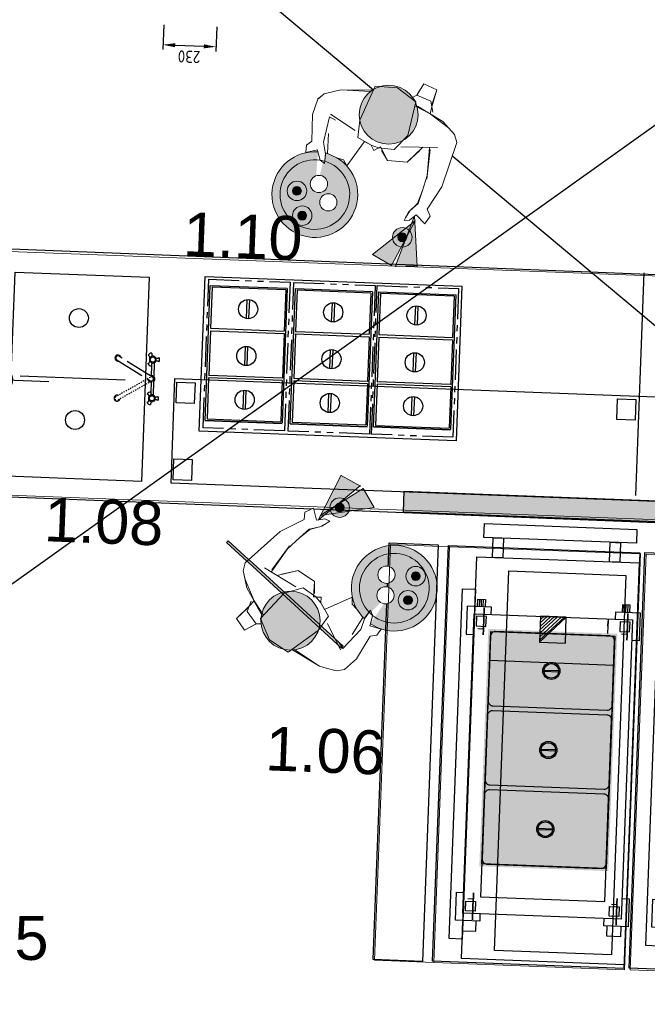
# Model space of a CAD drawing. Header units: millimetres. Extents: x 119024465 to 119292677, y 483022511 to 483148062.
# Tile 33 of 162: x 119079612 to 119082188, y 483059599 to 483063642. Entities that reach past the tile are written whole.
import ezdxf

# ---------------------------------------------------------------- set-up
doc = ezdxf.new("R2010")
doc.units = ezdxf.units.MM
doc.header["$LTSCALE"] = 100
for name, pattern in [('CONTINUA', [0]), ('DASHED', [75, 50, -25]), ('PHANTOM', [2.5, 1.25, -0.25, 0.25, -0.25, 0.25, -0.25]), ('SMALLDASH', [0.1, 0.05, -0.05])]:
    doc.linetypes.add(name, pattern=pattern)
doc.layers.get('0').update_dxf_attribs({"linetype": 'CONTINUOUS'})
doc.layers.get('Defpoints').update_dxf_attribs({"linetype": 'CONTINUOUS'})
for name, color, linetype in [('12', 4, 'CONTINUOUS'), ('13', 12, 'DASHED'), ('200', 2, 'CONTINUOUS'), ('200-2D', 1, 'CONTINUOUS'), ('200-3D', 1, 'CONTINUOUS'), ('2000', 7, 'CONTINUOUS'), ('202', 2, 'PHANTOM'), ('204', 1, 'CONTINUOUS'), ('204 tekst fdstp', 255, 'CONTINUOUS'), ('204-2D', 7, 'CONTINUA'), ('450-2D', 6, 'CONTINUA'), ('7', 3, 'CONTINUOUS'), ('82 Losse inrichting.LOSSE INRICHTING', 7, 'CONTINUOUS'), ('82 Losse inrichting.LOSSE INRICHTING 2D arcering', 7, 'CONTINUOUS'), ('AL28----_ARC', 8, 'CONTINUOUS'), ('GRI-3D', 7, 'CONTINUOUS'), ('INS-3D', 3, 'CONTINUOUS'), ('KEUKENLAYOUT', 3, 'CONTINUOUS'), ('M-119--MATEN', 1, 'CONTINUOUS'), ('New_0', 7, 'CONTINUOUS'), ('New_82 Losse inrichting.LOSSE INRICHTING', 7, 'CONTINUOUS')]:
    doc.layers.add(name, color=color, linetype=linetype)
doc.layers.add('None', color=7, linetype='CONTINUOUS', lineweight=5)
doc.styles.add('GENERATED_STYLE_1', font='arial.ttf')
doc.styles.add('ROMANS', font='ROMANS.SHX')
doc.styles.get("Standard").update_dxf_attribs({"font": 'ISOCP.SHX'})
doc.dimstyles.new('DIM-100', dxfattribs={"dimscale": 100, "dimtxt": 1, "dimasz": 1, "dimexe": 3, "dimexo": 3, "dimgap": 1, "dimtad": 1, "dimdec": 0, "dimrnd": 1, "dimzin": 0, "dimdsep": 46, "dimtxsty": 'ROMANS', "dimblk1": 'DOT1', "dimblk2": 'DOT1', "dimsah": 1, "dimcen": -3, "dimdle": 1, "dimse1": 1, "dimse2": 1, "dimclrd": 1, "dimclre": 1, "dimclrt": 2, "dimadec": 0, "dimazin": 0, "dimtfac": 0.75, "dimtdec": 0, "dimtix": 1, "dimtmove": 1, "dimatfit": 3, "dimldrblk": 'DOT1', "dimfxl": 1, "dimtvp": 1, "dimtolj": 1, "dimtzin": 0, "dimarcsym": 0})
doc.dimstyles.new('GB-HOME', dxfattribs={"dimscale": 20, "dimtxt": 2.5, "dimasz": 2.5, "dimexe": 1, "dimexo": 1, "dimgap": 1, "dimtad": 1, "dimdec": 0, "dimzin": 0, "dimdsep": 46, "dimtxsty": 'Standard', "dimcen": 0.09, "dimadec": 0, "dimazin": 0, "dimtfac": 1, "dimtdec": 0, "dimtofl": 0, "dimtmove": 0, "dimatfit": 3, "dimfxl": 1, "dimtolj": 1, "dimtzin": 0, "dimarcsym": 0})

# ---------------------------------------------------------------- blocks, each defined once
blk = doc.blocks.new('BM inbouw')
at = {"layer": '202'}
blk.add_lwpolyline([(32029.3, 20417.3), (32363.4, 20417.3), (32363.4, 19806.6), (32029.3, 19806.6)], close=True, dxfattribs=at)
at = {"layer": '204'}
for p, q in [((32356.1, 20387.1), (32039.7, 20387.1)), ((32039.7, 20387.1), (32356.1, 20387.1)), ((32039.8, 19833), (32039.8, 20385.1)), ((32348.6, 20380.4), (32045.7, 20380.4)), ((32046.1, 20211.1), (32046.1, 20379.5)), ((32348.6, 20211.1), (32348.6, 20380.4)), ((32356.1, 20387.1), (32356.1, 19831.7)), ((32046.1, 20211.1), (32348.6, 20211.1)), ((32046.1, 20201.1), (32348.6, 20201.1)), ((32046.1, 20017.7), (32046.1, 20201.1)), ((32348.6, 20017.7), (32348.6, 20201.1)), ((32348.6, 20017.7), (32046.1, 20017.7)), ((32046.1, 19838.6), (32046.1, 20007.7)), ((32348.6, 20007.7), (32046.1, 20007.7)), ((32348.6, 19838.4), (32348.6, 20007.7)), ((32356.1, 19831.7), (32039.7, 19831.7)), ((32045.7, 19838.4), (32348.6, 19838.4))]:
    blk.add_line(p, q, dxfattribs=at)
at = {"layer": '204', "color": 1}
for p, q in [((32192.3, 20334.8), (32192.3, 20256.5)), ((32202.3, 20334.8), (32202.3, 20256.5)), ((32192.3, 20155), (32192.3, 20076.8)), ((32202.3, 20155), (32202.3, 20076.8)), ((32192.3, 19962.3), (32192.3, 19884.1)), ((32202.3, 19962.3), (32202.3, 19884.1))]:
    blk.add_line(p, q, dxfattribs=at)
for centre in [(32197.3, 20295.7), (32197.3, 20115.9), (32197.3, 19923.2)]:
    blk.add_circle(centre, 39.4, dxfattribs=at)
blk = doc.blocks.new('FF00041F')
at = {"layer": '200'}
for p, q in [((-65.7, 8), (-9.9, 8)), ((11.4, 8), (67.2, 8)), ((-53.2, -2.4), (-13.3, -2.4)), ((14.7, -2.4), (54.7, -2.4))]:
    blk.add_line(p, q, dxfattribs=at)
for centre, radius, start, end in [((-102, 8.8), 11.1, 257.5617, 324.9438), ((-78.8, 2.8), 14.1, 118.3648, 181.6352), ((-78.8, 16.3), 14.1, 52.5005, 127.4995), ((-95.5, 19.9), 11.1, 335.0562, 42.4383), ((-62, 19.9), 11.1, 137.5617, 204.9438), ((-78.8, 2.8), 14.1, 21.6577, 61.6352), ((0.6, -1.6), 14.1, 154.2825, 201.9105), ((0.8, -1.2), 14.1, 40.8086, 139.1914), ((80.3, 2.8), 14.1, 118.3648, 158.3423), ((80.3, 16.3), 14.1, 52.5005, 127.4995), ((63.5, 19.9), 11.1, 335.0562, 42.4383), ((97.1, 19.9), 11.1, 137.5617, 204.9438), ((80.3, 2.8), 14.1, 358.3648, 61.6352), ((103.5, 8.8), 11.1, 215.0562, 282.4383), ((-90.4, -3.9), 14.1, 172.5005, 247.4995), ((-85.2, -20.2), 11.1, 95.0562, 162.4383), ((-78.8, 2.8), 14.1, 238.3648, 301.6352), ((-72.4, -20.2), 11.1, 17.5617, 84.9438), ((-67.2, -3.9), 14.1, 292.5005, 6.1278), ((0.6, -1.6), 14.1, 276.837, 356.7575), ((68.7, -3.9), 14.1, 172.5005, 247.4995), ((73.9, -20.2), 11.1, 95.0562, 162.4383), ((80.3, 2.8), 14.1, 238.3648, 301.6352), ((86.7, -20.2), 11.1, 17.5617, 84.9438), ((91.9, -3.9), 14.1, 292.5005, 7.4995), ((-81.6, -140.4), 12.4, 102.9138, 15.8338), ((83, -140.4), 12.4, 164.1662, 77.0862)]:
    blk.add_arc(centre, radius, start, end, dxfattribs=at)
at = {"layer": '202'}
blk.add_lwpolyline([(-5.1, 5.7), (-90.7, -139, 0.681466), (-76, -147.7), (9.7, -3, 0.681466)], format="xyb", close=True, dxfattribs=at)
at = {"layer": '202', "linetype": 'SMALLDASH'}
blk.add_lwpolyline([(6.4, 5.7), (92.1, -139, -0.681466), (77.3, -147.7), (-8.3, -3, -0.681466)], format="xyb", close=True, dxfattribs=at)
at = {"layer": '204'}
for p, q in [((-9.9, 8), (11.4, 8)), ((-13.3, -2.4), (-11.3, -2.4)), ((12.8, -2.4), (14.8, -2.4))]:
    blk.add_line(p, q, dxfattribs=at)
for centre in [(-78.8, 2.8), (80.3, 2.8)]:
    blk.add_circle(centre, 10.6, dxfattribs=at)
for centre, radius, start, end in [((-78.8, 2.8), 14.1, 181.6352, 238.3648), ((-78.8, 2.8), 14.1, 61.6352, 118.3648), ((-78.8, 2.8), 14.1, 301.6352, 358.3648), ((-78.8, 2.8), 14.1, 358.3648, 21.6577), ((-55.6, 8.8), 11.1, 215.0562, 282.4383), ((0.6, -1.6), 12.1, 99.7537, 194.2214), ((0.6, -1.6), 12.1, 284.5262, 18.9939), ((57.1, 8.8), 11.1, 257.5617, 324.9438), ((80.3, 2.8), 14.1, 158.3423, 181.6352), ((80.3, 2.8), 14.1, 181.6352, 238.3648), ((80.3, 2.8), 14.1, 61.6352, 118.3648), ((80.3, 2.8), 14.1, 301.6352, 358.3648), ((-67.2, -3.9), 14.1, 6.1278, 7.4995), ((68.7, -3.9), 14.1, 172.5005, 173.8722)]:
    blk.add_arc(centre, radius, start, end, dxfattribs=at)
blk = doc.blocks.new('krzwenk')
at = {"layer": 'KEUKENLAYOUT', "rotation": 180}
blk.add_blockref('FF00041F', (-120.6, 31.5), dxfattribs=at)
blk = doc.blocks.new('*X203')
at = {"color": 0}
for p, q in [((286.774344, 2204.447934), (296.618251, 2214.291842)), ((286.774344, 2205.862148), (295.204037, 2214.291842)), ((286.774344, 2207.276361), (293.789824, 2214.291842)), ((286.774344, 2208.690575), (292.37561, 2214.291842)), ((286.774344, 2210.104788), (290.961397, 2214.291842)), ((286.774344, 2211.519002), (289.547183, 2214.291842)), ((286.774344, 2212.933216), (288.13297, 2214.291842))]:
    blk.add_line(p, q, dxfattribs=at)
blk = doc.blocks.new('FM')
at = {"layer": '450-2D'}
for p, q in [((10.606602, 0), (0, 0)), ((0, 0), (0, -10.606602)), ((0, -10.606602), (10.606602, 0)), ((10.606602, -10.606602), (10.606602, 0)), ((0, -10.606602), (10.606602, -10.606602))]:
    blk.add_line(p, q, dxfattribs=at)
blk.add_blockref('*X203', (-286.774344, -2214.291842), dxfattribs=at)
blk = doc.blocks.new('maaltijdwagen')
for points in [[(-647.2, 1788.9), (-21.4, 1788.9), (-21.4, 1731.7), (-647.2, 1731.7)], [(-609, 1731.7), (-567, 1731.7), (-567, 1651.6), (-609, 1651.6)], [(-128.3, 1731.7), (-86.3, 1731.7), (-86.3, 1651.6), (-128.3, 1651.6)], [(-673.9, 1651.6), (-6.2, 1651.6), (-6.2, 0.7), (-673.9, 0.7)], [(-540.3, 1598.2), (-59.6, 1598.2), (-59.6, 38.8), (-540.3, 38.8)], [(-727.3, 1518.2), (-673.9, 1518.2), (-673.9, 80.7), (-727.3, 80.7)]]:
    blk.add_lwpolyline(points, close=True)
at = {"layer": '200-2D'}
blk.add_lwpolyline([(-792.1, 1693.5), (-6.2, 1693.5), (-6.2, -14.6), (-792.1, -14.6)], close=True, dxfattribs=at)
for points in [[(-605.2, 1417.4), (-605.2, 1447.4), (-705.2, 1447.4), (-705.2, 1332.4), (-675.2, 1332.4)], [(-95.2, 1417.4), (-95.2, 1447.4), (4.8, 1447.4), (4.8, 1332.4), (-25.2, 1332.4)], [(-605.2, 187.4), (-605.2, 157.4), (-705.2, 157.4), (-705.2, 272.4), (-675.2, 272.4)], [(-25.2, 272.4), (4.8, 272.4), (4.8, 157.4), (-95.2, 157.4), (-95.2, 187.4)], [(-675.2, 157.4), (-675.2, 114.9), (-619.2, 114.9), (-619.2, 157.4)], [(-25.2, 157.4), (-25.2, 114.9), (-81.2, 114.9), (-81.2, 157.4)]]:
    blk.add_lwpolyline(points, dxfattribs=at)
at = {"layer": '200-3D', "elevation": 900}
blk.add_lwpolyline([(-675.2, 1417.4), (-25.2, 1417.4), (-25.2, 187.4), (-675.2, 187.4), (-675.2, 1417.4)], dxfattribs=at)
at = {"layer": '200-3D', "extrusion": (-1, 0, 0)}
for points, elevation in [([(-1417.4, 150), (-1417.4, 310), (-1357.4, 340), (-1357.4, 860)], 125.2), ([(-917.4, 880), (-917.4, 900), (-897.4, 900), (-897.4, 880)], 95.2), ([(-587.4, 880), (-587.4, 900), (-567.4, 900), (-567.4, 880)], 95.2)]:
    blk.add_lwpolyline(points, dxfattribs=dict(at, elevation=elevation))
at = {"layer": '200-3D'}
for points, elevation in [([(-665.2, 1407.4), (-665.2, 1367.4), (-625.2, 1367.4), (-625.2, 1407.4)], 140), ([(-75.2, 1407.4), (-75.2, 1367.4), (-35.2, 1367.4), (-35.2, 1407.4)], 140), ([(-605.2, 257.4), (-95.2, 257.4), (-95.2, 1227.4), (-605.2, 1227.4)], 900), ([(-665.2, 197.4), (-665.2, 237.4), (-625.2, 237.4), (-625.2, 197.4)], 140), ([(-75.2, 197.4), (-75.2, 237.4), (-35.2, 237.4), (-35.2, 197.4)], 140)]:
    blk.add_lwpolyline(points, close=True, dxfattribs=dict(at, elevation=elevation))
at = {"layer": '200-3D', "extrusion": (-1, 0, 0), "elevation": 125.2}
blk.add_lwpolyline([(-1407.4, 760), (-1387.4, 760), (-1387.4, 780), (-1407.4, 780)], close=True, dxfattribs=at)
at = {"layer": '200-3D', "extrusion": (0, -1, 0), "elevation": -1357.4}
for points in [[(-657.7, 42.7), (-657.7, 139.9), (-632.7, 139.9), (-632.7, 42.7)], [(-67.7, 42.7), (-67.7, 139.9), (-42.7, 139.9), (-42.7, 42.7)]]:
    blk.add_lwpolyline(points, dxfattribs=at)
at = {"layer": '200-3D', "extrusion": (0, 1, 0), "elevation": 247.4}
for points in [[(657.7, 42.7), (657.7, 139.9), (632.7, 139.9), (632.7, 42.7)], [(67.7, 42.7), (67.7, 139.9), (42.7, 139.9), (42.7, 42.7)]]:
    blk.add_lwpolyline(points, dxfattribs=at)
at = {"layer": '204-2D'}
for p, q in [((-655.2, 1447.4), (-655.2, 1477.4)), ((-647.2, 1447.4), (-647.2, 1477.4)), ((-639.2, 1447.4), (-639.2, 1477.4)), ((-61.2, 1447.4), (-61.2, 1477.4)), ((-53.2, 1447.4), (-53.2, 1477.4)), ((-45.2, 1447.4), (-45.2, 1477.4)), ((-380.1, 1197.4, 10), (-320.3, 1197.4, 10)), ((-380.1, 1192.4, 10), (-320.3, 1192.4, 10)), ((-380.1, 872.4, 10), (-320.3, 872.4, 10)), ((-380.1, 867.4, 10), (-320.3, 867.4, 10)), ((-380.1, 547.4, 10), (-320.3, 547.4, 10)), ((-380.1, 542.4, 10), (-320.3, 542.4, 10))]:
    blk.add_line(p, q, dxfattribs=at)
for points in [[(-663.2, 1447.4), (-663.2, 1477.4), (-631.2, 1477.4), (-631.2, 1447.4)], [(-37.2, 1447.4), (-37.2, 1477.4), (-69.1, 1477.4), (-69.1, 1447.4)]]:
    blk.add_lwpolyline(points, dxfattribs=at)
blk.add_lwpolyline([(-95.2, 392.4), (-605.2, 392.4), (-605.2, 1347.4), (-95.2, 1347.4)], close=True, dxfattribs=at)
at = {"layer": '204-2D', "elevation": 10}
for points in [[(-115.2, 1347.4), (-585.2, 1347.4, 0.414214), (-605.2, 1327.4), (-605.2, 1062.4, 0.414214), (-585.2, 1042.4), (-115.2, 1042.4, 0.414214), (-95.2, 1062.4), (-95.2, 1327.4, 0.414214)], [(-115.2, 1022.4), (-585.2, 1022.4, 0.414214), (-605.2, 1002.4), (-605.2, 737.4, 0.414214), (-585.2, 717.4), (-115.2, 717.4, 0.414214), (-95.2, 737.4), (-95.2, 1002.4, 0.414214)], [(-115.2, 697.4), (-585.2, 697.4, 0.414214), (-605.2, 677.4), (-605.2, 412.4, 0.414214), (-585.2, 392.4), (-115.2, 392.4, 0.414214), (-95.2, 412.4), (-95.2, 677.4, 0.414214)]]:
    blk.add_lwpolyline(points, format="xyb", close=True, dxfattribs=at)
at = {"layer": '204-2D'}
for centre, radius in [((-350.2, 1194.9, 10), 35), ((-350.2, 1194.9, 10), 30), ((-350.2, 869.9, 10), 35), ((-350.2, 869.9, 10), 30), ((-350.2, 544.9, 10), 35), ((-350.2, 544.9, 10), 30)]:
    blk.add_circle(centre, radius, dxfattribs=at)
for points in [[(-85.2, 1032.4), (-85.2, 1357.4), (-615.2, 1032.4), (-615.2, 1357.4)], [(-85.2, 707.4), (-85.2, 1032.4), (-615.2, 707.4), (-615.2, 1032.4)], [(-85.2, 382.4), (-85.2, 707.4), (-615.2, 382.4), (-615.2, 707.4)]]:
    blk.add_solid(points, dxfattribs=at)
at = {"layer": 'GRI-3D', "extrusion": (1, 0, 0)}
for centre in [(1387.8, 55, -635), (1387.8, 55, -45), (216.9, 55, -635), (216.9, 55, -45)]:
    blk.add_circle(centre, 55, dxfattribs=at)
at = {"layer": '450-2D', "xscale": 10, "yscale": 10, "zscale": 10}
blk.add_blockref('FM', (-403.2, 1417.4), dxfattribs=at)
at = {"layer": 'INS-3D', "flags": 9}
for tag, p in [('DIST', (-705.2, 1447.4)), ('ANGOLO', (-705.2, 1432.4))]:
    blk.add_attdef(tag, p, '', height=10, dxfattribs=at)
blk = doc.blocks.new('Group-381')
at = {"layer": 'None', "linetype": 'Continuous', "lineweight": 0}
h = blk.add_hatch(color=47, dxfattribs=at)
edge = h.paths.add_edge_path()
edge.add_arc((-11191.64, -241.79), 4, 0, 360, ccw=False)
h = blk.add_hatch(color=53, dxfattribs=at)
edge = h.paths.add_edge_path()
edge.add_arc((-11191.64, -241.79), 1.8, 0, 360, ccw=False)
at = {"layer": 'None', "color": 7, "linetype": 'Continuous', "lineweight": 18}
for radius in [4, 1.8]:
    blk.add_circle((-11191.64, -241.79), radius, dxfattribs=at)
blk = doc.blocks.new('Group-382')
at = {"layer": 'None', "linetype": 'Continuous', "lineweight": 0}
h = blk.add_hatch(color=47, dxfattribs=at)
edge = h.paths.add_edge_path()
edge.add_arc((-11196.35, -232.53), 4, 0, 360, ccw=False)
h = blk.add_hatch(color=53, dxfattribs=at)
edge = h.paths.add_edge_path()
edge.add_arc((-11196.35, -232.53), 1.8, 0, 360, ccw=False)
at = {"layer": 'None', "color": 7, "linetype": 'Continuous', "lineweight": 18}
for radius in [4, 1.8]:
    blk.add_circle((-11196.35, -232.53), radius, dxfattribs=at)
blk = doc.blocks.new('Group-384')
at = {"layer": 'None', "linetype": 'Continuous', "lineweight": 0}
h = blk.add_hatch(color=47, dxfattribs=at)
edge = h.paths.add_edge_path()
edge.add_arc((-11149.67, -239.82), 4, 0, 360, ccw=False)
h = blk.add_hatch(color=53, dxfattribs=at)
edge = h.paths.add_edge_path()
edge.add_arc((-11149.67, -239.82), 1.8, 0, 360, ccw=False)
at = {"layer": 'None', "color": 7, "linetype": 'Continuous', "lineweight": 18}
for radius in [4, 1.8]:
    blk.add_circle((-11149.67, -239.82), radius, dxfattribs=at)
blk = doc.blocks.new('kok')
at = {"layer": 'None', "linetype": 'Continuous', "lineweight": 0}
h = blk.add_hatch(color=41, dxfattribs=at)
edge = h.paths.add_edge_path()
edge.add_arc((3.9, -46.5), 176, 100.8536, 450.622)
edge.add_line((1.9, 129.5), (3.9, -46.5))
edge.add_line((3.9, -46.5), (-29.3, 126.4))
at = {"linetype": 'Continuous', "lineweight": 0}
for p, q in [((295.9, -223.9), (382.6, -246.8)), ((397.7, -246.7), (483.8, -221.7))]:
    blk.add_line(p, q, dxfattribs=at)
at = {"layer": 'None', "color": 250, "linetype": 'Continuous', "lineweight": 18}
for p, q in [((-2.8, 397.2), (-65.3, 362.6)), ((-85.5, 334.5), (-90, 269.2)), ((-65.3, 362.6), (-85.8, 334.6)), ((494, 339.4), (511.7, 310.2)), ((511.7, 310.2), (500.1, 118.1)), ((-90, 269.2), (-64, 162.8)), ((100.6, 100.6), (138.3, 209.4)), ((-64, 162.8), (-80.9, 140.3)), ((-80.9, 140.3), (-76, 110.4)), ((-11, 95.3), (-33.4, 133.4)), ((4.2, 124.8), (9.6, 86.4)), ((431.5, 132.4), (420, 26.1)), ((9.6, 86.4), (-11, 95.3)), ((500.1, 118.1), (465.3, 14.2)), ((420, 26.1), (394.2, -18)), ((465.3, 14.2), (480.3, -9.7)), ((394.2, -18), (385.7, -55.8)), ((406.9, -48.7), (432.4, -12.6)), ((480.3, -9.7), (471.1, -46.1)), ((385.7, -55.8), (406.9, -48.7))]:
    blk.add_line(p, q, dxfattribs=at)
for centre, radius, start, end in [((511.7, 310.2), 0.0653, 356.5329, 31.3177), ((3.9, -46.5), 176, 100.8536, 90.622), ((3.9, -46.5), 143, 96.0644, 88.2761)]:
    blk.add_arc(centre, radius, start, end, dxfattribs=at)
at = {"layer": 'None', "color": 7, "lineweight": 0, "xscale": 9.99999999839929, "yscale": 9.99999999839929, "zscale": 9.99999999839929}
for name in ['Group-381', 'Group-384']:
    blk.add_blockref(name, (111892.6, 2274.3), dxfattribs=at)
at = {"color": 7, "linetype": 'Continuous', "lineweight": 18}
blk.add_wipeout([(376.3, 395.6), (375.1, 425.6), (376.9, 498.1), (319.6, 508), (304, 455.9), (289, 442.3), (306.3, 428.4), (306.9, 410.4)], dxfattribs=at).dxf.layer = 'None'
at = {"layer": 'None', "color": 250, "linetype": 'Continuous', "lineweight": 18}
blk.add_line((376.9, 498.1), (319.6, 508), dxfattribs=at)
at = {"layer": 'None', "color": 7, "linetype": 'Continuous', "lineweight": 18}
blk.add_lwpolyline([(376.3, 395.6), (375.1, 425.6), (376.9, 498.1), (319.6, 508), (304, 455.9), (289, 442.3), (306.3, 428.4), (306.9, 410.4)], close=True, dxfattribs=at)
at = {"color": 7, "linetype": 'Continuous', "lineweight": 18}
blk.add_wipeout([(-64, 162.8), (-90, 269.2), (-85.5, 334.5), (-65.3, 362.6), (-19.9, 387.8), (-2.8, 397.2), (125.2, 428.6), (128.3, 447.3), (219, 464.2), (306.3, 428.4), (306.9, 410.4), (376.3, 395.6), (464.3, 359.2), (494, 339.4), (511.7, 310.2), (500.1, 118.1), (465.3, 14.2), (484, -10.3), (471.1, -46.1), (427.1, -20.1), (406.9, -48.7), (385.7, -55.8), (388.6, -42.7), (398.3, -11), (423.3, 27.4), (425.8, 79.3), (429.4, 147), (409, 261.8), (382, 255.1), (335.5, 179.1), (255.8, 165.3), (214, 211.8), (205.8, 204.6), (191.3, 190.8), (175.9, 208.6), (145.2, 217.1), (100.6, 100.6), (80.4, 121.3), (52.3, 122.7), (10.7, 129.4), (1.9, 129.5), (8.2, 96.5), (-11.3, 95.7), (-29.3, 126.4), (-33.4, 133.4), (-76, 110.4), (-79.1, 129), (-80.9, 140.3)], dxfattribs=at).dxf.layer = 'None'
at = {"linetype": 'Continuous', "lineweight": 0, "true_color": 0xffebad, "transparency": 33554516}
h = blk.add_hatch(color=41, dxfattribs=at)
h.dxf.hatch_style = 1
edge = h.paths.add_edge_path()
edge.add_arc((212.6, 348.1), 121.2, 0, 360)
h = blk.add_hatch(color=41, dxfattribs=at)
h.dxf.hatch_style = 1
h.paths.add_polyline_path([(485.4, -223.4), (421.9, -25.2), (399.3, -248.3)])
h = blk.add_hatch(color=41, dxfattribs=at)
h.dxf.hatch_style = 1
h.paths.add_polyline_path([(382.6, -246.8), (430, -44.1), (295.9, -223.9)])
at = {"linetype": 'Continuous', "lineweight": 0}
for p, q in [((421.9, -25.2), (399.3, -248.3)), ((485.4, -223.4), (421.9, -25.2)), ((430, -44.1), (295.9, -223.9)), ((382.6, -246.8), (430, -44.1))]:
    blk.add_line(p, q, dxfattribs=at)
blk.add_circle((212.6, 348.1), 121.2, dxfattribs=at)
at = {"layer": 'None', "color": 250, "linetype": 'Continuous', "lineweight": 18}
for p, q in [((319.6, 508), (304, 458.5)), ((373.5, 437.7), (376.9, 498.1)), ((128.3, 447.3), (103.7, 296.1)), ((219, 464.2), (128.3, 447.3)), ((306.3, 428.4), (219, 464.2)), ((289, 442.3), (304, 455.9)), ((304, 455.9), (366, 446.3)), ((366, 446.3), (384.3, 404.9)), ((116, 420.5), (-2.8, 397.2)), ((310.4, 285.8), (306.3, 428.4)), ((318.1, 412.1), (434.6, 379)), ((434.6, 379), (494, 339.4)), ((96.3, 250), (-18.2, 288.8)), ((103.7, 296.1), (114.4, 225.6)), ((270.7, 216.3), (310.4, 285.8)), ((-20.5, 277.8), (-17.9, 170.9)), ((7.7, 270.3), (-20.5, 277.8)), ((294.8, 233.4), (440.9, 269.7)), ((413.6, 253.4), (431.5, 132.4)), ((-6.4, 210.1), (10.7, 129.4)), ((114.4, 225.6), (175.9, 208.6)), ((175.9, 208.6), (207.4, 205.8)), ((177.3, 207.2), (191.3, 190.8)), ((191.3, 190.8), (205.8, 204.6)), ((207.4, 205.8), (270.7, 216.3)), ((335.5, 179.1), (372.5, 237)), ((-17.9, 170.9), (4.2, 124.8)), ((221.9, 199.3), (255.8, 165.3)), ((255.8, 165.3), (335.5, 179.1))]:
    blk.add_line(p, q, dxfattribs=at)
at = {"layer": 'None', "color": 7, "linetype": 'Continuous', "lineweight": 18}
blk.add_lwpolyline([(-64, 162.8), (-90, 269.2), (-85.5, 334.5), (-65.3, 362.6), (-19.9, 387.8), (-2.8, 397.2), (125.2, 428.6), (128.3, 447.3), (219, 464.2), (306.3, 428.4), (306.9, 410.4), (376.3, 395.6), (464.3, 359.2), (494, 339.4), (511.7, 310.2), (500.1, 118.1), (465.3, 14.2), (484, -10.3), (471.1, -46.1), (427.1, -20.1), (406.9, -48.7), (385.7, -55.8), (388.6, -42.7), (398.3, -11), (423.3, 27.4), (425.8, 79.3), (429.4, 147), (409, 261.8), (382, 255.1), (335.5, 179.1), (255.8, 165.3), (214, 211.8), (205.8, 204.6), (191.3, 190.8), (175.9, 208.6), (145.2, 217.1), (100.6, 100.6), (80.4, 121.3), (52.3, 122.7), (10.7, 129.4), (1.9, 129.5), (8.2, 96.5), (-11.3, 95.7), (-29.3, 126.4), (-33.4, 133.4), (-76, 110.4), (-79.1, 129), (-80.9, 140.3)], close=True, dxfattribs=at)
at = {"layer": 'None', "color": 7, "lineweight": 0, "xscale": 9.99999999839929, "yscale": 9.99999999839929, "zscale": 9.99999999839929}
blk.add_blockref('Group-382', (111892.6, 2274.3), dxfattribs=at)
at = {"color": 7, "linetype": 'Continuous', "lineweight": 18}
blk.add_wipeout([(39.3, -86.9), (37.1, -84.2), (35.2, -81.3), (33.6, -78.2), (32.2, -75), (31.3, -71.7), (30.6, -68.3), (30.3, -64.8), (30.3, -61.4), (30.6, -57.9), (31.3, -54.5), (32.3, -51.2), (33.7, -48), (35.3, -44.9), (37.3, -42.1), (39.5, -39.4), (41.9, -36.9), (44.6, -34.7), (47.5, -32.8), (50.6, -31.2), (53.8, -29.9), (57.1, -28.9), (60.5, -28.2), (64, -27.9), (67.5, -27.9), (70.9, -28.3), (74.3, -29), (77.6, -30), (80.8, -31.3), (83.9, -33), (86.8, -34.9), (89.4, -37.1), (91.9, -39.6), (94.1, -42.3), (96, -45.2), (97.6, -48.2), (98.9, -51.4), (99.9, -54.8), (100.6, -58.2), (100.9, -61.6), (100.9, -65.1), (100.5, -68.5), (99.8, -71.9), (98.8, -75.3), (97.5, -78.5), (95.8, -81.5), (93.9, -84.4), (91.7, -87.1), (89.2, -89.5), (86.5, -91.7), (83.6, -93.6), (80.6, -95.2), (77.4, -96.6), (74, -97.6), (70.6, -98.2), (67.2, -98.5), (63.7, -98.5), (60.3, -98.2), (56.9, -97.5), (53.5, -96.5), (50.3, -95.1), (47.3, -93.5), (44.4, -91.5), (41.7, -89.3)], dxfattribs=at).dxf.layer = 'None'
at = {"layer": 'None', "color": 7, "linetype": 'Continuous', "lineweight": 18}
blk.add_circle((65.6, -63.2), 35.4, dxfattribs=at)
at = {"color": 7, "linetype": 'Continuous', "lineweight": 18}
blk.add_wipeout([(-17.4, -23.8), (-19.6, -21.1), (-21.6, -18.2), (-23.2, -15.1), (-24.5, -11.9), (-25.5, -8.6), (-26.1, -5.2), (-26.5, -1.7), (-26.5, 1.7), (-26.1, 5.2), (-25.4, 8.6), (-24.4, 11.9), (-23.1, 15.1), (-21.4, 18.2), (-19.5, 21), (-17.3, 23.7), (-14.8, 26.2), (-12.1, 28.3), (-9.2, 30.3), (-6.1, 31.9), (-2.9, 33.2), (0.4, 34.2), (3.8, 34.9), (7.2, 35.2), (10.7, 35.2), (14.2, 34.8), (17.6, 34.1), (20.9, 33.1), (24.1, 31.8), (27.1, 30.1), (30, 28.2), (32.7, 26), (35.1, 23.5), (37.3, 20.8), (39.2, 17.9), (40.9, 14.9), (42.2, 11.7), (43.2, 8.3), (43.8, 4.9), (44.2, 1.5), (44.1, -2), (43.8, -5.5), (43.1, -8.9), (42.1, -12.2), (40.7, -15.4), (39.1, -18.4), (37.2, -21.3), (34.9, -24), (32.5, -26.4), (29.8, -28.6), (26.9, -30.5), (23.8, -32.2), (20.6, -33.5), (17.3, -34.5), (13.9, -35.1), (10.4, -35.4), (7, -35.4), (3.5, -35.1), (0.1, -34.4), (-3.2, -33.4), (-6.4, -32), (-9.5, -30.4), (-12.3, -28.4), (-15, -26.2)], dxfattribs=at).dxf.layer = 'None'
at = {"layer": 'None', "color": 7, "linetype": 'Continuous', "lineweight": 18}
blk.add_circle((8.8, -0.1), 35.4, dxfattribs=at)
blk = doc.blocks.new('*D262')
at = {"color": 0, "linetype": 'ByBlock', "transparency": 16777216}
for p, q in [((15321.5, 8380.9), (15321.5, 8461.1)), ((15624.5, 8380.9), (15624.5, 8461.1)), ((15371.5, 8441.1), (15574.5, 8441.1))]:
    blk.add_line(p, q, dxfattribs=at)
for points in [[(15371.5, 8449.5), (15371.5, 8432.8), (15321.5, 8441.1)], [(15574.5, 8449.5), (15574.5, 8432.8), (15624.5, 8441.1)]]:
    blk.add_solid(points, dxfattribs=at)
at = {"layer": 'Defpoints', "color": 0, "linetype": 'ByBlock', "transparency": 16777216}
for p in [(15624.5, 8441.1), (15321.5, 8360.9), (15624.5, 8360.9)]:
    blk.add_point(p, dxfattribs=at)
at = {"color": 0, "linetype": 'ByBlock', "transparency": 16777216, "insert": (15473, 8486.1), "char_height": 50, "attachment_point": 5}
blk.add_mtext('\\A1;310', dxfattribs=at)
blk = doc.blocks.new('*D263')
at = {"color": 0, "linetype": 'ByBlock', "transparency": 16777216}
for p, q in [((15644.5, 8360.9), (15770.9, 8360.9)), ((15750.9, 8310.9), (15750.9, 7445.9)), ((15644.5, 7395.9), (15770.9, 7395.9))]:
    blk.add_line(p, q, dxfattribs=at)
for points in [[(15742.6, 8310.9), (15759.2, 8310.9), (15750.9, 8360.9)], [(15742.6, 7445.9), (15759.2, 7445.9), (15750.9, 7395.9)]]:
    blk.add_solid(points, dxfattribs=at)
at = {"layer": 'Defpoints', "color": 0, "linetype": 'ByBlock', "transparency": 16777216}
for p in [(15624.5, 8360.9), (15624.5, 7395.9), (15750.9, 7395.9)]:
    blk.add_point(p, dxfattribs=at)
at = {"color": 0, "linetype": 'ByBlock', "transparency": 16777216, "insert": (15705.9, 7878.4), "char_height": 50, "attachment_point": 5, "rotation": 90}
blk.add_mtext('\\A1;970', dxfattribs=at)
blk = doc.blocks.new('*D261')
at = {"color": 0, "linetype": 'ByBlock', "transparency": 16777216}
for p, q in [((15364, 8007.4), (15364, 8085.4)), ((15582, 8007.4), (15582, 8085.4)), ((15532, 8065.4), (15414, 8065.4))]:
    blk.add_line(p, q, dxfattribs=at)
for points in [[(15414, 8073.7), (15414, 8057), (15364, 8065.4)], [(15532, 8073.7), (15532, 8057), (15582, 8065.4)]]:
    blk.add_solid(points, dxfattribs=at)
at = {"layer": 'Defpoints', "color": 0, "linetype": 'ByBlock', "transparency": 16777216}
for p in [(15364, 8065.4), (15364, 7987.4), (15582, 7987.4)]:
    blk.add_point(p, dxfattribs=at)
at = {"color": 0, "linetype": 'ByBlock', "transparency": 16777216, "insert": (15473, 8110.4), "char_height": 50, "attachment_point": 5}
blk.add_mtext('\\A1;230', dxfattribs=at)
blk = doc.blocks.new('*D260')
at = {"color": 0, "linetype": 'ByBlock', "transparency": 16777216}
for p, q in [((15232.4, 7987.4), (15130, 7987.4)), ((15150, 7937.4), (15150, 7819.4)), ((15232.4, 7769.4), (15130, 7769.4))]:
    blk.add_line(p, q, dxfattribs=at)
for points in [[(15141.7, 7937.4), (15158.3, 7937.4), (15150, 7987.4)], [(15141.7, 7819.4), (15158.3, 7819.4), (15150, 7769.4)]]:
    blk.add_solid(points, dxfattribs=at)
at = {"layer": 'Defpoints', "color": 0, "linetype": 'ByBlock', "transparency": 16777216}
for p in [(15252.4, 7987.4), (15150, 7769.4), (15252.4, 7769.4)]:
    blk.add_point(p, dxfattribs=at)
at = {"color": 0, "linetype": 'ByBlock', "transparency": 16777216, "insert": (15105, 7878.4), "char_height": 50, "attachment_point": 5, "rotation": 90}
blk.add_mtext('\\A1;230', dxfattribs=at)
blk = doc.blocks.new('DOT1')
at = {"layer": 'M-119--MATEN', "linetype": 'ByBlock'}
for p, q in [((0, -2), (0, 2)), ((-2, 0), (2, 0))]:
    blk.add_line(p, q, dxfattribs=at)
blk.add_circle((0, 0), 0.5, dxfattribs=at)
blk = doc.blocks.new('*D470')
at = {"layer": '204 tekst fdstp', "color": 1, "lineweight": -2, "transparency": 16777216}
blk.add_line((119079432.5, 483062167.8), (119077833.6, 483062228.5), dxfattribs=at)
at = {"layer": 'Defpoints', "color": 0, "transparency": 16777216}
for p in [(119077733.7, 483062232.2), (119077734.4, 483062250.2), (119079533.1, 483062181.9)]:
    blk.add_point(p, dxfattribs=at)
at = {"layer": '204 tekst fdstp', "color": 1, "lineweight": -2, "transparency": 16777216, "xscale": 100, "yscale": 100, "zscale": 100}
for p, rotation in [((119077733.7, 483062232.2), 177.8278999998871), ((119079532.4, 483062164), 357.8278999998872)]:
    blk.add_blockref('DOT1', p, dxfattribs=dict(at, rotation=rotation))
at = {"layer": '204 tekst fdstp', "color": 2, "transparency": 16777216, "insert": (119078638.7, 483062348), "char_height": 100, "attachment_point": 5, "rotation": 357.8279, "style": 'ROMANS'}
blk.add_mtext('\\A1;1800', dxfattribs=at)
blk = doc.blocks.new('Kubus 23[30]_1', base_point=(-25587.2, 34749.9))
at = {"layer": 'New_82 Losse inrichting.LOSSE INRICHTING', "color": 2, "linetype": 'Continuous', "lineweight": 0, "flags": 128}
blk.add_lwpolyline([(-20487.2, 35749.9), (-25587.2, 35749.9), (-25587.2, 34749.9), (-20487.2, 34749.9)], close=True, dxfattribs=at)
blk = doc.blocks.new('Kubus 23[54]_1', base_point=(-23626.6, 32898.9))
at = {"layer": 'New_82 Losse inrichting.LOSSE INRICHTING', "color": 2, "linetype": 'Continuous', "lineweight": 0, "flags": 128}
blk.add_lwpolyline([(-22843.2, 34607), (-23626.6, 34607), (-23626.6, 32898.9), (-22843.2, 32898.9)], close=True, dxfattribs=at)
blk = doc.blocks.new('3D Man staand contour 02 23[99]_1', base_point=(-24134.9, 34249.4))
at = {"layer": '82 Losse inrichting.LOSSE INRICHTING 2D arcering', "linetype": 'Continuous', "lineweight": 0, "true_color": 0x000000}
blk.add_hatch(color=18, dxfattribs=at).paths.add_polyline_path([(-24054.3, 34174.4), (-24047.9, 34182), (-24536.5, 34597.5), (-24542.9, 34589.9)])
at = {"layer": '82 Losse inrichting.LOSSE INRICHTING', "color": 9, "linetype": 'Continuous', "lineweight": 0, "flags": 128}
blk.add_lwpolyline([(-24054.3, 34174.4), (-24047.9, 34182), (-24536.5, 34597.5), (-24542.9, 34589.9)], close=True, dxfattribs=at)
blk = doc.blocks.new('Kubus 23[129]_1', base_point=(-23870, 32898.9))
at = {"layer": 'New_82 Losse inrichting.LOSSE INRICHTING', "color": 2, "linetype": 'Continuous', "lineweight": 0, "flags": 128}
blk.add_lwpolyline([(-23626.6, 34607), (-23870, 34607), (-23870, 32898.9), (-23626.6, 32898.9)], close=True, dxfattribs=at)
blk = doc.blocks.new('Kubus 23[130]_1', base_point=(-22819.8, 32898.9))
at = {"layer": 'New_82 Losse inrichting.LOSSE INRICHTING', "color": 2, "linetype": 'Continuous', "lineweight": 0, "flags": 128}
blk.add_lwpolyline([(-22036.4, 34607), (-22819.8, 34607), (-22819.8, 32898.9), (-22036.4, 32898.9)], close=True, dxfattribs=at)
blk = doc.blocks.new('vloergootgroot')
for p, q in [((-403.3, 594.6), (-185.3, 594.6)), ((-185.3, 376.6), (-403.3, 376.6))]:
    blk.add_line(p, q)
at = {"linetype": 'Continuous'}
for p, q in [((-403.3, 376.6), (-185.3, 594.6)), ((-185.3, 376.6), (-403.3, 594.6))]:
    blk.add_line(p, q, dxfattribs=at)
for radius in [85, 35, 35]:
    blk.add_circle((-294.3, 485.6), radius)
at = {"layer": '12'}
blk.add_line((-403.3, 15.6), (-403.3, 955.6), dxfattribs=at)
at = {"layer": '13'}
blk.add_line((-445.8, 3.1), (-445.8, 968.1), dxfattribs=at)
at = {"layer": '200'}
for p, q in [((-445.8, 968.1), (-142.8, 968.1)), ((-445.8, 968.1), (-142.8, 968.1)), ((-413.3, 35.6), (-413.3, 935.6)), ((-413.3, 935.6), (-175.3, 935.6)), ((-403.3, 955.6), (-185.3, 955.6)), ((-185.3, 955.6), (-185.3, 15.6)), ((-175.3, 935.6), (-175.3, 35.6)), ((-142.8, 968.1), (-142.8, 3.1)), ((-142.8, 968.1), (-142.8, 3.1)), ((-142.8, 3.1), (-445.8, 3.1)), ((-142.8, 3.1), (-445.8, 3.1)), ((-175.3, 35.6), (-413.3, 35.6)), ((-185.3, 15.6), (-403.3, 15.6))]:
    blk.add_line(p, q, dxfattribs=at)
at = {"layer": '7'}
blk.add_line((-445.8, 3.1), (-445.8, 968.1), dxfattribs=at)
at = {"layer": '200', "linetype": 'Continuous'}
blk.add_text('7.001', height=60, dxfattribs=at).set_placement((-4.2, 593.3))
at = {"layer": '200'}
for s, p in [('Bouwkundige sleuf 970 x 310 x 100mm', (138.7, 335)), ('sparing rond/vierk 230mm', (138.7, 243.3)), ('afvoer %%c 70mm', (138.7, 151.6))]:
    blk.add_text(s, height=55, dxfattribs=at).set_placement(p)
at = {"layer": '200', "linetype": 'Continuous'}
for base, p1, p2, text, picture, middle in [((-142.8, 1048.4), (-445.8, 968.1), (-142.8, 968.1), '310', '*D262', (-294.3, 1093.4)), ((-403.3, 672.6), (-185.3, 594.6), (-403.3, 594.6), '230', '*D261', (-294.3, 717.6))]:
    dim = blk.add_linear_dim(base=base, p1=p1, p2=p2, text=text, dimstyle='GB-HOME', dxfattribs=at)
    dim.commit()
    dim.dimension.update_dxf_attribs({"geometry": picture, "text_midpoint": middle, "insert": (-15767.4, -7392.8)})
for base, p1, p2, text, picture, middle in [((-16.5, 3.1), (-142.8, 968.1), (-142.8, 3.1), '970', '*D263', (-61.5, 485.6)), ((-617.4, 376.6), (-515, 594.6), (-515, 376.6), '230', '*D260', (-662.4, 485.6))]:
    dim = blk.add_linear_dim(base=base, p1=p1, p2=p2, angle=90, text=text, dimstyle='GB-HOME', dxfattribs=at)
    dim.commit()
    dim.dimension.update_dxf_attribs({"geometry": picture, "text_midpoint": middle, "insert": (-15767.4, -7392.8)})

msp = doc.modelspace()

# ---------------------------------------------------------------- hatches: boundary and pattern name
at = {"layer": 'AL28----_ARC'}
h = msp.add_hatch(dxfattribs=at)
h.set_pattern_fill('SWAMP', color=4, angle=345)
h.set_pattern_definition([(342.8279, (119037601.806, 483094481.313), (18.628333, 17.266882), [3.175, -22.225]), (72.8279, (119037603.323, 483094480.844), (-5.6393923, 24.7660504), [1.5875, -42.40659]), (72.8279, (119037603.702, 483094480.727), (-5.6393923, 24.7660504), [1.27, -42.72409]), (72.8279, (119037602.944, 483094480.962), (-5.6393923, 24.7660504), [1.27, -42.72409]), (42.8279, (119037604.08, 483094480.61), (-5.639392, 24.7660504), [1.016, -24.384]), (102.8279, (119037602.564, 483094481.079), (-24.267725, 7.499168), [1.016, -24.384])])
h.paths.add_polyline_path([(119081190.9, 483061705.7), (119083056.3, 483061634.9), (119083053.1, 483061549.2), (119081187.6, 483061619.9)])

# ---------------------------------------------------------------- linework, layer by layer
at = {"layer": '200-2D'}
msp.add_lwpolyline([(119081128.6, 483061493.7), (119081330, 483061486.1), (119081265.1, 483059775.1), (119081063.7, 483059782.8)], close=True, dxfattribs=at)
at = {"layer": '200-3D'}
for p, q in [((119082174.3, 483062601.9), (119082139.7, 483061688.6)), ((119079613.7, 483062179.8), (119080045.5, 483062163.4))]:
    msp.add_line(p, q, dxfattribs=at)
for points in [[(119084426.5, 483062508.1), (119084387.9, 483061490.2), (119079539.7, 483061682.4), (119079578.3, 483062700.3)], [(119079593.2, 483062605.3), (119080144.3, 483062584.4), (119080112.5, 483061746.1), (119079561.4, 483061767)], [(119081190.9, 483061705.7), (119083056.3, 483061634.9), (119083053.1, 483061549.2), (119081187.6, 483061619.9)]]:
    msp.add_lwpolyline(points, close=True, dxfattribs=at)
for centre in [(119079855.3, 483062416.7), (119079839.4, 483061998.2)]:
    msp.add_circle(centre, 38.8, dxfattribs=at)
at = {"layer": '2000'}
for points in [[(119080257.3, 483062154.2), (119080332.2, 483062151.4), (119080328.9, 483062066.2), (119080254.1, 483062069)], [(119082066.2, 483062085.6), (119082141.1, 483062082.8), (119082137.8, 483061997.6), (119082063, 483062000.4)], [(119080245.4, 483061838.4), (119080320.2, 483061835.6), (119080317, 483061750.4), (119080242.1, 483061753.2)]]:
    msp.add_lwpolyline(points, close=True, dxfattribs=at)
at = {"layer": '450-2D'}
for p, q in [((119077000.1, 483066758.3), (119086393.2, 483058890.4)), ((119086677.7, 483066391.3), (119076687.7, 483059258.5))]:
    msp.add_line(p, q, dxfattribs=at)

# ---------------------------------------------------------------- block references
at = {"rotation": 88.69464807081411}
msp.add_blockref('krzwenk', (119080188.3, 483062287.5), dxfattribs=at)
at = {"layer": '202', "rotation": 177.8279000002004}
for p in [(119113479, 483081142.1), (119113828.4, 483081128.9), (119114170.5, 483081115.9)]:
    msp.add_blockref('BM inbouw', p, dxfattribs=at)
at = {"layer": '450-2D', "rotation": 357.8278999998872}
for p in [(119082099.1, 483059760.8), (119082905.4, 483059732.3)]:
    msp.add_blockref('maaltijdwagen', p, dxfattribs=at)
at = {"layer": 'New_82 Losse inrichting.LOSSE INRICHTING', "color": 2, "linetype": 'Continuous', "lineweight": 0, "rotation": 357.8278999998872}
msp.add_blockref('Kubus 23[130]_1', (119082118.5, 483059740.3), dxfattribs=at)

# ---------------------------------------------------------------- texts
at = {"layer": 'New_0', "color": 5, "linetype": 'Continuous', "lineweight": 0, "char_height": 180, "attachment_point": 8, "style": 'GENERATED_STYLE_1'}
for s, insert, rotation in [('\\A1;1.08', (119079954.1, 483061489), 357.8279), ('\\A1;1.06', (119080862.4, 483060548.4), 357.8279), ('\\A1;1.05', (119079486, 483059778.8), 0.0408)]:
    msp.add_mtext(s, dxfattribs=dict(at, insert=insert, rotation=rotation))

# ---------------------------------------------------------------- dimensions: what is measured, and where the dimension line sits
at = {"layer": '204 tekst fdstp'}
dim = msp.add_linear_dim(base=(119077733.7, 483062232.2), p1=(119079533.1, 483062181.9), p2=(119077734.4, 483062250.2), angle=357.8279, dimstyle='DIM-100', dxfattribs=at)
dim.commit()
dim.dimension.update_dxf_attribs({"geometry": '*D470', "text_midpoint": (119078638.7, 483062348)})

# ---------------------------------------------------------------- next in the draw order: block references
for p, rotation in [((119080831.9, 483062969.8), 345.0971899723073), ((119081119.8, 483061271.9), 135.2714006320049)]:
    msp.add_blockref('kok', p, dxfattribs=dict(at, rotation=rotation))

# ---------------------------------------------------------------- next in the draw order: linework, layer by layer
at = {"layer": '200-2D'}
for points in [[(119080373.4, 483062587.8), (119081427.3, 483062547.8), (119081403.2, 483061912.4), (119080349.3, 483061952.4)], [(119080249.6, 483062168.4), (119084302.7, 483062014.6), (119084286.5, 483061585.7), (119080233.3, 483061739.4)]]:
    msp.add_lwpolyline(points, close=True, dxfattribs=at)

# ---------------------------------------------------------------- next in the draw order: block references
at = {"layer": '200-3D', "rotation": 87.827899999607}
msp.add_blockref('vloergootgroot', (119080817.9, 483064133.2), dxfattribs=at)
at = {"layer": '82 Losse inrichting.LOSSE INRICHTING', "color": 9, "linetype": 'Continuous', "lineweight": 0, "rotation": 357.8278999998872}
msp.add_blockref('3D Man staand contour 02 23[99]_1', (119080855.6, 483061139.7), dxfattribs=at)
at = {"layer": 'New_82 Losse inrichting.LOSSE INRICHTING', "color": 2, "linetype": 'Continuous', "lineweight": 0, "rotation": 357.8278999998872}
for name, p in [('Kubus 23[30]_1', (119079423.2, 483061694.8)), ('Kubus 23[129]_1', (119081069, 483059780.1)), ('Kubus 23[54]_1', (119081312.3, 483059770.9))]:
    msp.add_blockref(name, p, dxfattribs=at)

# ---------------------------------------------------------------- next in the draw order: texts
at = {"layer": 'New_0', "color": 5, "linetype": 'Continuous', "lineweight": 0, "insert": (119080525, 483062660.4), "char_height": 180, "attachment_point": 8, "rotation": 357.8279, "style": 'GENERATED_STYLE_1'}
msp.add_mtext('\\A1;1.10', dxfattribs=at)

doc.saveas('drawing.dxf')
